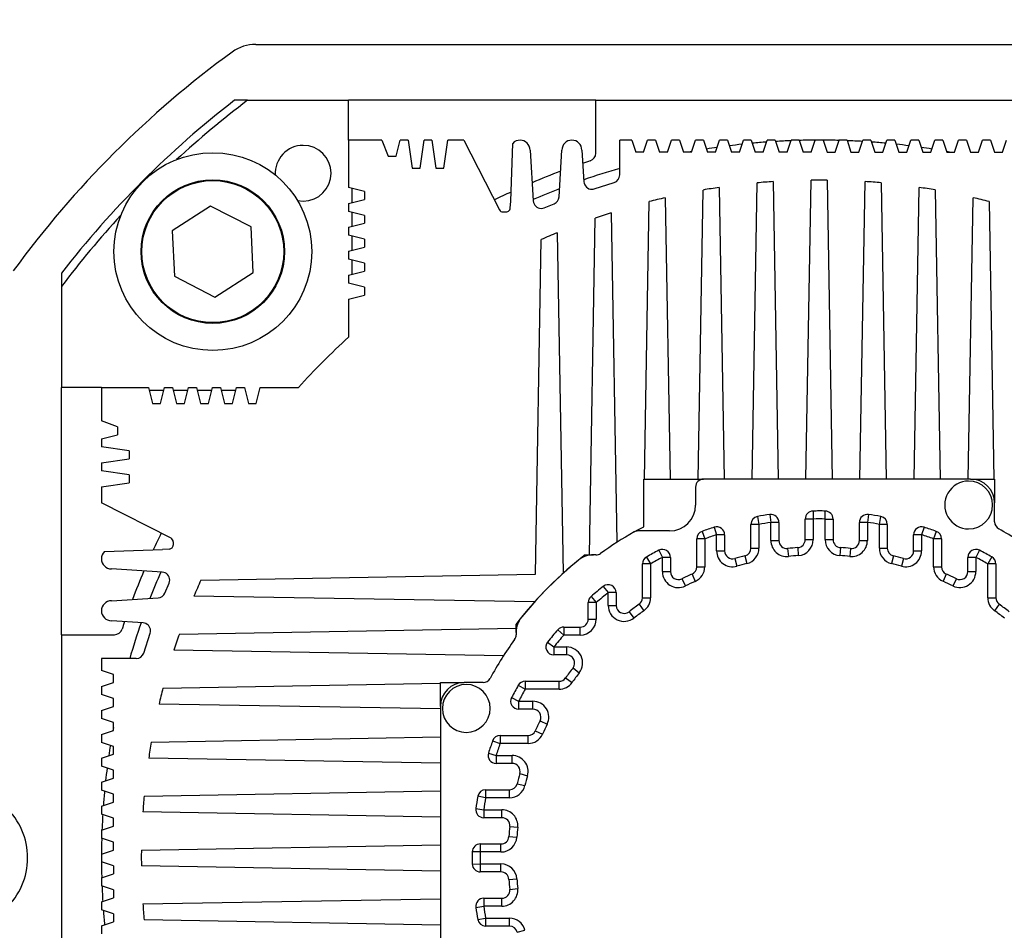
# Model space of a CAD drawing. Header units: millimetres. Extents: x -7 to 844, y 0 to 594.
# Tile 100 of 137: x 298 to 307, y 493 to 502. Entities that reach past the tile are written whole.
import ezdxf

# ---------------------------------------------------------------- set-up
doc = ezdxf.new("R2010")
doc.units = ezdxf.units.MM
doc.styles.add('SLDTEXTSTYLE2', font='HYSWLONGFANGSONG.TTF', dxfattribs={"bigfont": 'bigfont'})
doc.styles.add('SLDTEXTSTYLE3', font='HYSWLONGFANGSONG.TTF')
doc.dimstyles.new('SLDDIMSTYLE15', dxfattribs={"dimtxt": 9.875366, "dimasz": 4.884615, "dimexe": 0, "dimexo": 0.0625, "dimgap": 2.468842, "dimtad": 0, "dimtih": 1, "dimtoh": 1, "dimlfac": 5, "dimrnd": 1e-09, "dimzin": 12, "dimdsep": 46, "dimtxsty": 'SLDTEXTSTYLE3', "dimblk1": 'NONE', "dimblk2": 'NONE', "dimsah": 1, "dimcen": 0, "dimadec": 0, "dimazin": 3, "dimtfac": 1, "dimtdec": 3, "dimtmove": 0, "dimatfit": 3, "dimldrblk": 'NONE', "dimfxl": 1, "dimfrac": 2, "dimtolj": 1, "dimtzin": 12, "dimarcsym": 0})
doc.dimstyles.new('SLDDIMSTYLE3', dxfattribs={"dimtxt": 9.875366, "dimasz": 4.884615, "dimexe": 0, "dimexo": 0.0625, "dimgap": 2.468842, "dimtad": 0, "dimtih": 1, "dimtoh": 1, "dimlfac": 13, "dimrnd": 1e-09, "dimzin": 12, "dimdsep": 46, "dimtxsty": 'SLDTEXTSTYLE3', "dimsah": 1, "dimcen": 0, "dimadec": 0, "dimazin": 3, "dimtfac": 1, "dimtdec": 3, "dimtofl": 0, "dimtmove": 0, "dimatfit": 3, "dimfxl": 1, "dimfrac": 2, "dimtolj": 1, "dimtzin": 12, "dimarcsym": 0})

# ---------------------------------------------------------------- blocks, each defined once
blk = doc.blocks.new('_D_16')
at = {"color": 7, "linetype": 'Continuous', "lineweight": 18}
for p, q in [((91.4352, 515.6272), (68.24, 515.6272)), ((102.5155, 513.8976), (91.4352, 515.6272)), ((305.7468, 482.1743), (102.5155, 513.8976))]:
    blk.add_line(p, q, dxfattribs=at)
blk.add_solid([(102.5155, 513.8976), (97.8053, 515.3934), (97.5735, 513.9085)], dxfattribs=at)
at = {"color": 7, "linetype": 'Continuous', "lineweight": 18, "insert": (68.24, 527.5645), "char_height": 9.26042, "attachment_point": 1, "style": 'SLDTEXTSTYLE3'}
blk.add_mtext('R2674', dxfattribs=at)
blk = doc.blocks.new('_D_55')
at = {"color": 7, "linetype": 'Continuous', "lineweight": 18}
blk.add_line((512.9103, 531.6318), (472.0115, 531.6318), dxfattribs=at)
at = {"color": 7, "linetype": 'Continuous', "lineweight": 18, "attachment_point": 1}
for s, insert, char_height, style in [('通', (502.6797, 543.5691), 9.2604, 'SLDTEXTSTYLE2'), ('%%c', (482.4208, 543.5691), 9.26042, 'SLDTEXTSTYLE3'), ('22', (494.0367, 543.5691), 9.26042, 'SLDTEXTSTYLE3'), ('8-', (472.0115, 543.5691), 9.26042, 'SLDTEXTSTYLE3')]:
    blk.add_mtext(s, dxfattribs=dict(at, insert=insert, char_height=char_height, style=style))
blk = doc.blocks.new('_None')

msp = doc.modelspace()

# ---------------------------------------------------------------- linework, layer by layer
at = {"color": 7, "linetype": 'Continuous', "lineweight": 25}
for p, q in [((300.046824, 501.437132), (310.915594, 501.437132)), ((303.327209, 500.897829), (307.634901, 500.898282)), ((299.968296, 500.897475), (300.942594, 500.897578)), ((303.327209, 500.897829), (300.942594, 500.897578)), ((300.942634, 500.512962), (300.942594, 500.897578)), ((303.327263, 500.387282), (303.327209, 500.897829)), ((301.26452, 500.512996), (300.942634, 500.512962)), ((300.942634, 500.512962), (300.942682, 500.057193)), ((301.26452, 500.512996), (301.323917, 500.359156)), ((301.40084, 500.359165), (301.439286, 500.513015)), ((301.516209, 500.513023), (301.439286, 500.513015)), ((301.516209, 500.513023), (301.554699, 500.243796)), ((301.631622, 500.243804), (301.670055, 500.513039)), ((301.746978, 500.513047), (301.670055, 500.513039)), ((301.746978, 500.513047), (301.785468, 500.24382)), ((301.862391, 500.243829), (301.900824, 500.513063)), ((302.05467, 500.51308), (301.900824, 500.513063)), ((302.05467, 500.51308), (302.397818, 499.841767)), ((302.506331, 499.925435), (302.526053, 500.482436)), ((303.673404, 500.51325), (303.558019, 500.513238)), ((303.558054, 500.177863), (303.558019, 500.513238)), ((303.673404, 500.51325), (303.711877, 500.397869)), ((303.7888, 500.397877), (303.82725, 500.513266)), ((303.904173, 500.513274), (303.82725, 500.513266)), ((303.904173, 500.513274), (303.942646, 500.397894)), ((304.01957, 500.397902), (304.058019, 500.51329)), ((304.134942, 500.513298), (304.058019, 500.51329)), ((304.134942, 500.513298), (304.173416, 500.397918)), ((304.250339, 500.397926), (304.288788, 500.513315)), ((304.365711, 500.513323), (304.288788, 500.513315)), ((304.365711, 500.513323), (304.404185, 500.397942)), ((304.481108, 500.39795), (304.519557, 500.513339)), ((304.59648, 500.513347), (304.519557, 500.513339)), ((304.59648, 500.513347), (304.634954, 500.397966)), ((304.711877, 500.397975), (304.750327, 500.513363)), ((304.82725, 500.513371), (304.750327, 500.513363)), ((304.82725, 500.513371), (304.865723, 500.397991)), ((304.942646, 500.397999), (304.981096, 500.513388)), ((305.058019, 500.513396), (304.981096, 500.513388)), ((305.058019, 500.513396), (305.096493, 500.398015)), ((305.173416, 500.398023), (305.211833, 500.513315)), ((305.28914, 500.512978), (305.211827, 500.513317)), ((305.288956, 500.512917), (305.327262, 500.398039)), ((305.404185, 500.398047), (305.442627, 500.513414)), ((305.519572, 500.513424), (305.44262, 500.513416)), ((305.519565, 500.513422), (305.558031, 500.398064)), ((305.634954, 500.398072), (305.673238, 500.512965)), ((305.750364, 500.513373), (305.673067, 500.513022)), ((305.750359, 500.513372), (305.7888, 500.398088)), ((305.865723, 500.398096), (305.904173, 500.513485)), ((305.981096, 500.513493), (305.904173, 500.513485)), ((305.981096, 500.513493), (306.01957, 500.398112)), ((306.096493, 500.39812), (306.134942, 500.513509)), ((306.211865, 500.513517), (306.134942, 500.513509)), ((306.211865, 500.513517), (306.250339, 500.398136)), ((306.327262, 500.398145), (306.365711, 500.513533)), ((306.442634, 500.513541), (306.365711, 500.513533)), ((306.442634, 500.513541), (306.481108, 500.398161)), ((306.558031, 500.398169), (306.59648, 500.513558)), ((306.673404, 500.513566), (306.59648, 500.513558)), ((306.673404, 500.513566), (306.711877, 500.398185)), ((306.7888, 500.398193), (306.82725, 500.513582)), ((306.904173, 500.51359), (306.82725, 500.513582)), ((306.904173, 500.51359), (306.942646, 500.398209)), ((307.01957, 500.398217), (307.058019, 500.513606)), ((307.134942, 500.513614), (307.058019, 500.513606)), ((307.134942, 500.513614), (307.173416, 500.398234)), ((307.250339, 500.398242), (307.288788, 500.51363)), ((301.323917, 500.359156), (301.40084, 500.359165)), ((302.692644, 500.416993), (302.723764, 499.926516)), ((302.972692, 499.966253), (303.000337, 500.417025)), ((303.192644, 500.417045), (303.212844, 500.11154)), ((303.7888, 500.397877), (303.711877, 500.397869)), ((304.01957, 500.397902), (303.942646, 500.397894)), ((304.250339, 500.397926), (304.173416, 500.397918)), ((304.481108, 500.39795), (304.404185, 500.397942)), ((304.711877, 500.397975), (304.634954, 500.397966)), ((304.942646, 500.397999), (304.865723, 500.397991)), ((305.173416, 500.398023), (305.096493, 500.398015)), ((305.404185, 500.398047), (305.327262, 500.398039)), ((305.558031, 500.398064), (305.634954, 500.398072)), ((305.7888, 500.398088), (305.865723, 500.398096)), ((306.01957, 500.398112), (306.096493, 500.39812)), ((306.250339, 500.398136), (306.327262, 500.398145)), ((306.481108, 500.398161), (306.558031, 500.398169)), ((306.711877, 500.398185), (306.7888, 500.398193)), ((306.942646, 500.398209), (307.01957, 500.398217)), ((307.173416, 500.398234), (307.250339, 500.398242)), ((301.554699, 500.243796), (301.631622, 500.243804)), ((301.785468, 500.24382), (301.862391, 500.243829)), ((301.096532, 500.018748), (300.942682, 500.057193)), ((300.973452, 500.049504), (300.973467, 499.911043)), ((303.31266, 500.043229), (303.504558, 500.104585)), ((304.516798, 500.057217), (304.566197, 497.244113)), ((304.834009, 497.244141), (304.883582, 500.101399)), ((305.037426, 500.113705), (305.087816, 497.244168)), ((305.354174, 497.244196), (305.404214, 500.128392)), ((305.558059, 500.128408), (305.608706, 497.244223)), ((305.875063, 497.244251), (305.924849, 500.113799)), ((306.078697, 500.101525), (306.128871, 497.244278)), ((306.396683, 497.244306), (306.44549, 500.05742)), ((301.096532, 500.018748), (301.096541, 499.941825)), ((303.996174, 499.957806), (304.043828, 497.244058)), ((304.314578, 497.244087), (304.362954, 500.032382)), ((306.599339, 500.032618), (306.648302, 497.244332)), ((306.919052, 497.244361), (306.966135, 499.958118)), ((299.612094, 499.877338), (299.242124, 499.639884)), ((300.002719, 499.675661), (299.612094, 499.877338)), ((300.449838, 499.930335), (300.50461, 499.92471)), ((300.942698, 499.903347), (301.096541, 499.941825)), ((300.942698, 499.903347), (300.942707, 499.826424)), ((302.501189, 499.856419), (302.506331, 499.925435)), ((302.830012, 499.860337), (302.925393, 499.899912)), ((303.796283, 497.244032), (303.842327, 499.919939)), ((307.119989, 499.920284), (307.166587, 497.244387)), ((301.096557, 499.787979), (300.942707, 499.826424)), ((300.973477, 499.818735), (300.973491, 499.680273)), ((301.096557, 499.787979), (301.096565, 499.711056)), ((302.432061, 499.820812), (302.46329, 499.820815)), ((303.265353, 496.513207), (303.321714, 499.7617)), ((303.475554, 499.813414), (303.531376, 496.634576)), ((300.023375, 499.236531), (300.002719, 499.675661)), ((300.942723, 499.672578), (301.096565, 499.711056)), ((300.942723, 499.672578), (300.942731, 499.595655)), ((299.242124, 499.639884), (299.262779, 499.200755)), ((301.096581, 499.557209), (300.942731, 499.595655)), ((300.973501, 499.587966), (300.973515, 499.449504)), ((302.95494, 499.620814), (303.01263, 496.33558)), ((300.942747, 499.441809), (301.096589, 499.480286)), ((301.096581, 499.557209), (301.096589, 499.480286)), ((302.745104, 496.326508), (302.801101, 499.55402)), ((300.942747, 499.441809), (300.942755, 499.364886)), ((301.096605, 499.32644), (300.942755, 499.364886)), ((300.973525, 499.357197), (300.97354, 499.218735)), ((301.096605, 499.32644), (301.096613, 499.249517)), ((299.262779, 499.200755), (299.653405, 498.999078)), ((299.653405, 498.999078), (300.023375, 499.236531)), ((300.942771, 499.211039), (301.096613, 499.249517)), ((300.942771, 499.211039), (300.942779, 499.134116)), ((298.173552, 499.102355), (298.173655, 498.128056)), ((301.09663, 499.095671), (300.942779, 499.134116)), ((301.09663, 499.095671), (301.096638, 499.018748)), ((300.942796, 498.98027), (301.096638, 499.018748)), ((300.942796, 498.98027), (300.942834, 498.61232)), ((298.55827, 498.128096), (298.173655, 498.128056)), ((298.173905, 495.74344), (298.173655, 498.128056)), ((298.55827, 498.128096), (299.014039, 498.128144)), ((298.55827, 498.128096), (298.558304, 497.806211)), ((299.014039, 498.128144), (299.052517, 497.974302)), ((299.160196, 498.09739), (299.021735, 498.097376)), ((299.12944, 497.97431), (299.167885, 498.12816)), ((299.167885, 498.12816), (299.244808, 498.128168)), ((299.244808, 498.128168), (299.283286, 497.974326)), ((299.390965, 498.097415), (299.252504, 498.0974)), ((299.360209, 497.974334), (299.398655, 498.128185)), ((299.398655, 498.128185), (299.475578, 498.128193)), ((299.475578, 498.128193), (299.514055, 497.974351)), ((299.621735, 498.097439), (299.483273, 498.097424)), ((299.590978, 497.974359), (299.629424, 498.128209)), ((299.629424, 498.128209), (299.706347, 498.128217)), ((299.706347, 498.128217), (299.744825, 497.974375)), ((299.852504, 498.097463), (299.714042, 498.097449)), ((299.821748, 497.974383), (299.860193, 498.128233)), ((299.860193, 498.128233), (299.937116, 498.128241)), ((299.937116, 498.128241), (299.975594, 497.974399)), ((300.052517, 497.974407), (300.090962, 498.128257)), ((300.090962, 498.128257), (300.458912, 498.128296)), ((299.052517, 497.974302), (299.12944, 497.97431)), ((299.283286, 497.974326), (299.360209, 497.974334)), ((299.514055, 497.974351), (299.590978, 497.974359)), ((299.744825, 497.974375), (299.821748, 497.974383)), ((299.975594, 497.974399), (300.052517, 497.974407)), ((298.712156, 497.746846), (298.558304, 497.806211)), ((298.558322, 497.631445), (298.712164, 497.669922)), ((298.712156, 497.746846), (298.712164, 497.669922)), ((298.558322, 497.631445), (298.55833, 497.554522)), ((298.827565, 497.516088), (298.55833, 497.554522)), ((298.827565, 497.516088), (298.827573, 497.439165)), ((298.558346, 497.400675), (298.827573, 497.439165)), ((298.558346, 497.400675), (298.558355, 497.323752)), ((298.827589, 497.285319), (298.558355, 497.323752)), ((298.558371, 497.169906), (298.827597, 497.208396)), ((298.827589, 497.285319), (298.827597, 497.208396)), ((303.789132, 497.244031), (304.366055, 497.244092)), ((303.789181, 496.78504), (303.789132, 497.244031)), ((306.942978, 497.244363), (304.366055, 497.244092)), ((306.942978, 497.244363), (307.173748, 497.244387)), ((307.173748, 497.244387), (307.173772, 497.013618)), ((298.558371, 497.169906), (298.558387, 497.01606)), ((304.28914, 497.167161), (304.289159, 496.994084)), ((299.229771, 496.673054), (298.558387, 497.01606)), ((307.173791, 496.831443), (307.173772, 497.013618)), ((305.422423, 496.93599), (305.423788, 496.859079)), ((305.539173, 496.859091), (305.540522, 496.936002)), ((304.887043, 496.883231), (304.900717, 496.807533)), ((305.005141, 496.90239), (305.016099, 496.826251)), ((305.093022, 496.826259), (305.016099, 496.826251)), ((305.016118, 496.651425), (305.016099, 496.826251)), ((305.093022, 496.826259), (305.093041, 496.651433)), ((305.346886, 496.659992), (305.346865, 496.859084)), ((305.423788, 496.859079), (305.346865, 496.859071)), ((305.423788, 496.859079), (305.423809, 496.66)), ((305.539173, 496.859091), (305.616096, 496.859099)), ((305.539194, 496.660012), (305.539173, 496.859091)), ((305.616096, 496.859118), (305.616117, 496.66002)), ((305.946868, 496.826349), (305.869945, 496.826341)), ((305.869964, 496.651515), (305.869945, 496.826341)), ((305.957811, 496.90249), (305.946868, 496.826349)), ((305.946868, 496.826349), (305.946887, 496.651523)), ((306.062255, 496.807656), (306.075912, 496.883357)), ((304.039185, 496.744058), (303.734003, 496.744025)), ((304.351674, 496.739888), (304.377654, 496.667485)), ((304.469769, 496.779797), (304.493035, 496.706477)), ((304.900717, 496.807533), (304.823794, 496.807525)), ((304.823818, 496.578236), (304.823794, 496.807483)), ((304.900717, 496.807533), (304.900741, 496.578244)), ((306.139178, 496.807664), (306.062255, 496.807656)), ((306.062279, 496.578366), (306.062255, 496.807656)), ((306.139178, 496.807604), (306.139202, 496.578374)), ((306.493208, 496.78001), (306.469958, 496.706685)), ((306.611312, 496.740126), (306.585347, 496.667717)), ((299.250734, 496.638813), (299.250736, 496.607585)), ((304.377654, 496.667485), (304.300731, 496.667477)), ((304.30076, 496.398382), (304.300731, 496.667477)), ((304.377654, 496.667485), (304.377683, 496.39839)), ((304.569958, 496.706485), (304.493035, 496.706477)), ((304.493051, 496.551825), (304.493035, 496.706477)), ((304.569958, 496.706485), (304.569974, 496.551833)), ((305.016118, 496.651425), (305.093041, 496.651433)), ((305.346886, 496.659992), (305.423809, 496.66)), ((305.539194, 496.660012), (305.616117, 496.66002)), ((305.869964, 496.651515), (305.946887, 496.651523)), ((306.469958, 496.706685), (306.393035, 496.706677)), ((306.393051, 496.552025), (306.393035, 496.706677)), ((306.469958, 496.706685), (306.469974, 496.552033)), ((306.66227, 496.667725), (306.585347, 496.667717)), ((306.585375, 496.398622), (306.585347, 496.667717)), ((306.66227, 496.667725), (306.662298, 496.39863)), ((298.589129, 496.544683), (299.146127, 496.564523)), ((299.215142, 496.569679), (299.146127, 496.564523)), ((303.934408, 496.557222), (303.969981, 496.489018)), ((304.493051, 496.551825), (304.569974, 496.551833)), ((304.823818, 496.578236), (304.900741, 496.578244)), ((305.17776, 496.574914), (305.185557, 496.498387)), ((305.275259, 496.583243), (305.280556, 496.506503)), ((305.687759, 496.583287), (305.682479, 496.506545)), ((305.78526, 496.574978), (305.77748, 496.49845)), ((306.062279, 496.578366), (306.139202, 496.578374)), ((306.393051, 496.552025), (306.469974, 496.552033)), ((307.028616, 496.557547), (306.993058, 496.489336)), ((303.225689, 496.513203), (303.305806, 496.513211)), ((303.328932, 496.513214), (303.305806, 496.513211)), ((303.816315, 496.492574), (303.854603, 496.425856)), ((304.046904, 496.489026), (303.969981, 496.489018)), ((303.969995, 496.351386), (303.969981, 496.489018)), ((304.046904, 496.489026), (304.046918, 496.351394)), ((304.667771, 496.477804), (304.688644, 496.403767)), ((304.765268, 496.503531), (304.783641, 496.428834)), ((306.197768, 496.503682), (306.17941, 496.428981)), ((306.295271, 496.477976), (306.274413, 496.403934)), ((306.993058, 496.489336), (306.916135, 496.489328)), ((306.916149, 496.351696), (306.916135, 496.489328)), ((306.993058, 496.489336), (306.993072, 496.351705)), ((307.146722, 496.492925), (307.108448, 496.426199)), ((299.145091, 496.34709), (298.654608, 496.378106)), ((303.854603, 496.425856), (303.77768, 496.425848)), ((303.777714, 496.09943), (303.77768, 496.425852)), ((303.854603, 496.425856), (303.854637, 496.099438)), ((303.969995, 496.351386), (304.046918, 496.351394)), ((304.30076, 496.398382), (304.377683, 496.39839)), ((306.585375, 496.398622), (306.662298, 496.39863)), ((306.916149, 496.351696), (306.993072, 496.351705)), ((307.108483, 496.099781), (307.108447, 496.426199)), ((307.185372, 496.426207), (307.108448, 496.426199)), ((307.185372, 496.426285), (307.185407, 496.099789)), ((299.517604, 496.269832), (302.745104, 496.326508)), ((304.157791, 496.282377), (304.191741, 496.213351)), ((304.255286, 496.328173), (304.286736, 496.257973)), ((306.707786, 496.328431), (306.676351, 496.258225)), ((306.805291, 496.282655), (306.771356, 496.213622)), ((299.171738, 496.145467), (299.211293, 496.240855)), ((303.39906, 496.209302), (303.44694, 496.149096)), ((298.65464, 496.070414), (299.105407, 496.098154)), ((302.736088, 496.05898), (299.450842, 496.115978)), ((303.280971, 496.110877), (303.331565, 496.052934)), ((303.523863, 496.149104), (303.44694, 496.149096)), ((303.446953, 496.025342), (303.44694, 496.149096)), ((303.523863, 496.149104), (303.523876, 496.02535)), ((303.777714, 496.09943), (303.854637, 496.099438)), ((307.108483, 496.099781), (307.185407, 496.099789)), ((303.331565, 496.052934), (303.254642, 496.052926)), ((303.254659, 495.893975), (303.254642, 496.052926)), ((303.331565, 496.052934), (303.331582, 495.893983)), ((303.446953, 496.025342), (303.523876, 496.02535)), ((303.647825, 495.964483), (303.69485, 495.903608)), ((303.745317, 496.036696), (303.789843, 495.973969)), ((307.217817, 496.037061), (307.173304, 495.974325)), ((298.96017, 495.857971), (298.654661, 495.878106)), ((303.254659, 495.893975), (303.331582, 495.893983)), ((299.310033, 495.749175), (302.558514, 495.80622)), ((302.558519, 495.765766), (302.55851, 495.845883)), ((303.018801, 495.740104), (302.960848, 495.790686)), ((303.018793, 495.817027), (303.177744, 495.817044)), ((303.018793, 495.817027), (303.018801, 495.740104)), ((303.177752, 495.740121), (303.177744, 495.817044)), ((298.173905, 495.74344), (298.684453, 495.743494)), ((298.173905, 495.74344), (298.174359, 491.435748)), ((298.967186, 495.566259), (299.028471, 495.758072)), ((302.558519, 495.765766), (302.558521, 495.742641)), ((303.177752, 495.740121), (303.018801, 495.740104)), ((302.437201, 495.540171), (299.258352, 495.595324)), ((302.862448, 495.672576), (302.922663, 495.624709)), ((302.922663, 495.624709), (303.046418, 495.624722)), ((302.922663, 495.624709), (302.922671, 495.547786)), ((303.046426, 495.547799), (303.046418, 495.624722)), ((298.89392, 495.512747), (298.558545, 495.512712)), ((298.558545, 495.512712), (298.558557, 495.397327)), ((303.046426, 495.547799), (302.922671, 495.547786)), ((298.673946, 495.358878), (298.558557, 495.397327)), ((303.107319, 495.423863), (303.168203, 495.376851)), ((298.673954, 495.281954), (298.673946, 495.358878)), ((303.035127, 495.326356), (303.097863, 495.281843)), ((298.558573, 495.243481), (298.673954, 495.281954)), ((298.558573, 495.243481), (298.558582, 495.166558)), ((299.151904, 495.228528), (301.827801, 495.275126)), ((301.8278, 495.282286), (302.058569, 495.282311)), ((301.827824, 495.051517), (301.8278, 495.282286)), ((302.240745, 495.28233), (302.058569, 495.282311)), ((302.579263, 495.25526), (302.645989, 495.216987)), ((302.645903, 495.293911), (302.972399, 495.293945)), ((302.645981, 495.293911), (302.645989, 495.216987)), ((302.972407, 495.217022), (302.645989, 495.216986)), ((302.972407, 495.217022), (302.972399, 495.293945)), ((298.67397, 495.128108), (298.558582, 495.166558)), ((298.673978, 495.051185), (298.67397, 495.128108)), ((302.51464, 495.137155), (302.582852, 495.101597)), ((298.558598, 495.012712), (298.673978, 495.051185)), ((298.558598, 495.012712), (298.558606, 494.935788)), ((301.827827, 495.027591), (299.11407, 495.074674)), ((301.827824, 495.051517), (301.828096, 492.474594)), ((302.582852, 495.101597), (302.720483, 495.101611)), ((302.582852, 495.101597), (302.58286, 495.024674)), ((302.720491, 495.024688), (302.58286, 495.024674)), ((302.720491, 495.024688), (302.720483, 495.101611)), ((298.673995, 494.897339), (298.558606, 494.935788)), ((298.558622, 494.781942), (298.674003, 494.820416)), ((298.674003, 494.820416), (298.673995, 494.897339)), ((302.789532, 494.91383), (302.858566, 494.879895)), ((298.558622, 494.781942), (298.55863, 494.705019)), ((299.03957, 494.707877), (301.827856, 494.756841)), ((302.404462, 494.770809), (302.673557, 494.770837)), ((302.404462, 494.770809), (302.40447, 494.693886)), ((302.673566, 494.693914), (302.673557, 494.770837)), ((302.743756, 494.816325), (302.813963, 494.78489)), ((298.674019, 494.66657), (298.55863, 494.705019)), ((298.674027, 494.589647), (298.674019, 494.66657)), ((302.332062, 494.719851), (302.40447, 494.693886)), ((302.673566, 494.693914), (302.40447, 494.693886)), ((298.558646, 494.551173), (298.674027, 494.589647)), ((298.558646, 494.551173), (298.558654, 494.47425)), ((301.827882, 494.505222), (299.014767, 494.554029)), ((302.292177, 494.601747), (302.365503, 494.578497)), ((302.365503, 494.578497), (302.520154, 494.578513)), ((302.365503, 494.578497), (302.365511, 494.501574)), ((302.520163, 494.50159), (302.520154, 494.578513)), ((298.674043, 494.435801), (298.558654, 494.47425)), ((302.520163, 494.50159), (302.365511, 494.501574)), ((298.558671, 494.320404), (298.674051, 494.358878)), ((298.674051, 494.358878), (298.674043, 494.435801)), ((302.594212, 494.403809), (302.668253, 494.382952)), ((298.558671, 494.320404), (298.558679, 494.243481)), ((302.568506, 494.306307), (302.643206, 494.287949)), ((298.674067, 494.205031), (298.558679, 494.243481)), ((298.674076, 494.128108), (298.674067, 494.205031)), ((298.970663, 494.187236), (301.82791, 494.23741)), ((302.264532, 494.170794), (302.188831, 494.184451)), ((302.264524, 494.247717), (302.264532, 494.170794)), ((302.493822, 494.170818), (302.264532, 494.170794)), ((302.264584, 494.247717), (302.493813, 494.247741)), ((302.493822, 494.170818), (302.493813, 494.247741)), ((298.558695, 494.089635), (298.674076, 494.128108)), ((298.558695, 494.089635), (298.558703, 494.012712)), ((302.169698, 494.06635), (302.245839, 494.055407)), ((298.674092, 493.974262), (298.558703, 494.012712)), ((298.6741, 493.897339), (298.674092, 493.974262)), ((301.827937, 493.983602), (298.958389, 494.033388)), ((302.245839, 494.055407), (302.420665, 494.055426)), ((302.245839, 494.055407), (302.245847, 493.978484)), ((302.420673, 493.978503), (302.245847, 493.978484)), ((302.420673, 493.978503), (302.420665, 494.055426)), ((298.558818, 493.858898), (298.6741, 493.897339)), ((302.497209, 493.893799), (302.573738, 493.886019)), ((298.558816, 493.858904), (298.559173, 493.78158)), ((298.674116, 493.743493), (298.559237, 493.781772)), ((302.488901, 493.796298), (302.565643, 493.791018)), ((298.674124, 493.66657), (298.674116, 493.743493)), ((298.943807, 493.666598), (301.827965, 493.717245)), ((302.213089, 493.724635), (302.412167, 493.724656)), ((302.213089, 493.724635), (302.213097, 493.647712)), ((302.412176, 493.647732), (302.412167, 493.724656)), ((298.558764, 493.628111), (298.558771, 493.551159)), ((298.558766, 493.628104), (298.674124, 493.66657)), ((302.213097, 493.647712), (302.136185, 493.649061)), ((302.412176, 493.647732), (302.213097, 493.647712)), ((298.67414, 493.512724), (298.558774, 493.551166)), ((298.67414, 493.512724), (298.674148, 493.435801)), ((301.827992, 493.462712), (298.943798, 493.512753)), ((302.136198, 493.530961), (302.213109, 493.532327)), ((302.213109, 493.532327), (302.412188, 493.532348)), ((302.213109, 493.532327), (302.213117, 493.455404)), ((302.412196, 493.455425), (302.412188, 493.532348)), ((298.559212, 493.397686), (298.558872, 493.320366)), ((298.559275, 493.397496), (298.674148, 493.435801)), ((302.412196, 493.455425), (302.213103, 493.455404)), ((298.674165, 493.281954), (298.558874, 493.320371)), ((302.488944, 493.383798), (302.565685, 493.389095)), ((298.558792, 493.166558), (298.674173, 493.205031)), ((298.674165, 493.281954), (298.674173, 493.205031)), ((302.497273, 493.286299), (302.5738, 493.294096)), ((298.558792, 493.166558), (298.5588, 493.089635)), ((298.958483, 493.145965), (301.82802, 493.196355)), ((302.169798, 493.11368), (302.245937, 493.124638)), ((302.245929, 493.201561), (302.420755, 493.20158)), ((302.245929, 493.201561), (302.245937, 493.124638)), ((302.420763, 493.124656), (302.245937, 493.124638)), ((302.420763, 493.124656), (302.420755, 493.20158)), ((298.674189, 493.051185), (298.5588, 493.089635)), ((298.674189, 493.051185), (298.674197, 492.974262)), ((298.558816, 492.935788), (298.674197, 492.974262)), ((298.558816, 492.935788), (298.558824, 492.858865)), ((301.828046, 492.942548), (298.970789, 492.99212)), ((302.188956, 492.995582), (302.264654, 493.009255)), ((302.264654, 493.009255), (302.493944, 493.00928)), ((302.264654, 493.009255), (302.264662, 492.932332)), ((302.493952, 492.932356), (302.264705, 492.932332)), ((302.493952, 492.932356), (302.493944, 493.00928)), ((302.568657, 492.873807), (302.643353, 492.89218))]:
    msp.add_line(p, q, dxfattribs=at)
at = {"color": 7, "linetype": 'Continuous', "lineweight": 25, "flags": 128}
msp.add_lwpolyline([(303.698845, 496.735516), (303.732722, 496.754482), (303.789181, 496.78504)], dxfattribs=at)
at = {"color": 7, "linetype": 'Continuous', "lineweight": 25}
for radius in [0.953846, 0.692308, 0.684615]:
    msp.add_circle((299.632749, 499.438208), radius, dxfattribs=at)
for centre, radius, start, end in [((300.046824, 501.052517), 0.384615, 90, 126.0665883), ((305.481209, 493.590979), 9.615385, 126.0665883, 143.9334117), ((305.481813, 493.590371), 9.230756, 127.6644632, 142.3475614), ((305.481813, 493.590371), 9.153833, 127.0360885, 132.6284162), ((300.504582, 500.193941), 0.269231, 90.00603, 183.5717632), ((300.504582, 500.193941), 0.269231, 270.00603, 90.00603), ((302.596491, 500.416983), 0.096154, 90.00603, 137.1002355), ((302.596491, 500.416983), 0.096154, 0.00603, 90.00603), ((303.096491, 500.417035), 0.096154, 90.00603, 180.00603), ((303.096491, 500.417035), 0.096154, 0.00603, 90.00603), ((305.481824, 493.590363), 6.923077, 98.185836, 99.0375882), ((305.481824, 493.590363), 6.923077, 96.1764859, 97.1958392), ((305.481824, 493.590363), 6.923077, 94.198916, 95.3422382), ((305.481824, 493.590363), 6.923077, 92.2494102, 93.4745715), ((305.481824, 493.590363), 6.923077, 90.3245123, 91.5926479), ((305.481824, 493.590363), 6.923077, 88.4185604, 89.6875198), ((305.481824, 493.590363), 6.923077, 86.5374885, 87.7626498), ((305.481824, 493.590363), 6.923077, 84.6698218, 85.813144), ((305.481824, 493.590363), 6.923077, 82.8162208, 83.8355741), ((305.481824, 493.590363), 6.923077, 80.9744719, 81.826224), ((303.25034, 500.387274), 0.076923, 288.1754563, 0.00603), ((305.481824, 493.590363), 6.923077, 100.2311527, 100.4813438), ((305.481824, 493.590363), 6.923077, 79.5307162, 79.7809073), ((305.481824, 493.590363), 7.076923, 108.1754563, 108.8009413), ((305.481824, 493.590363), 6.923077, 106.1336502, 109.142814), ((305.481824, 493.590363), 7.076923, 110.634837, 113.0359076), ((303.481131, 500.177855), 0.076923, 287.7308816, 0.00603), ((305.481824, 493.590363), 6.923077, 111.2068549, 113.4850483), ((303.289599, 500.116615), 0.076923, 183.7827409, 270.00603), ((303.289599, 500.116615), 0.076923, 270.00603, 287.4446159), ((305.481824, 493.590363), 6.538462, 98.4874235, 99.8530217), ((305.481824, 493.590363), 6.538462, 93.8972129, 95.2496752), ((305.481824, 493.590363), 6.538462, 89.3319671, 90.6800929), ((305.481824, 493.590363), 6.538462, 84.7623848, 86.114847), ((305.481824, 493.590363), 6.538462, 80.1590383, 81.5246365), ((305.481824, 493.590363), 7.076923, 114.8354083, 116.2707561), ((302.895913, 499.970962), 0.076923, 292.5344185, 356.4905708), ((305.481824, 493.590363), 6.538462, 103.1332911, 104.5216982), ((305.481824, 493.590363), 6.538462, 75.4903603, 76.8787689), ((302.800533, 499.931387), 0.076923, 183.630398, 270.00603), ((302.800533, 499.931387), 0.076923, 270.00603, 292.5344185), ((305.481813, 493.590371), 9.153833, 137.3836059, 142.9759323), ((302.432065, 499.859273), 0.038462, 207.0742822, 269.9950485), ((305.481824, 493.590363), 6.538462, 107.8689768, 109.2912283), ((305.481824, 493.590363), 6.538462, 112.7347002, 114.2043968), ((305.481824, 493.590363), 6.769231, 132.1081865, 137.9038735), ((304.366063, 497.167169), 0.076923, 90.00603, 180.00603), ((306.923774, 496.994361), 0.230769, 90.00603, 270.00603), ((306.923774, 496.994361), 0.230769, 270.00603, 90.00603), ((306.943003, 497.013594), 0.230769, 0.00603, 90.00603), ((304.039159, 496.994058), 0.25, 270.00603, 0.00603), ((305.423788, 496.859079), 0.076923, 90.9995057, 179.9962313), ((305.481824, 493.590363), 3.346154, 90.00603, 91.0167781), ((305.481824, 493.590363), 3.346154, 88.9948875, 90.00603), ((305.539173, 496.859091), 0.076923, 0.0201415, 88.9953956), ((304.900717, 496.807533), 0.076923, 100.2387675, 180.0374531), ((305.481824, 493.590363), 3.346154, 98.1900538, 100.2387675), ((305.481824, 493.590363), 3.269231, 98.1900537, 100.2387675), ((305.016099, 496.826251), 0.076923, 0.00603, 98.1900537), ((305.481824, 493.590363), 3.269231, 88.9948755, 91.0171845), ((305.946868, 496.826349), 0.076923, 81.8220062, 180.00603), ((305.481824, 493.590363), 3.269231, 79.7732925, 81.8220062), ((305.481824, 493.590363), 3.346154, 79.7732925, 81.8220062), ((306.062255, 496.807656), 0.076923, 359.9614918, 79.7732925), ((307.250714, 496.831451), 0.076923, 180.00603, 241.3755975), ((305.481824, 493.590363), 7.076923, 153.7413039, 155.1766517), ((305.481824, 493.590363), 3.61545, 119.5997517, 125.6665406), ((303.734011, 496.667102), 0.076923, 90.00603, 119.5997517), ((304.377654, 496.667485), 0.076923, 109.7396149, 180.00603), ((305.481824, 493.590363), 3.346154, 107.6050112, 109.7396149), ((304.493035, 496.706477), 0.076923, 0.00603, 107.6050112), ((306.469958, 496.706685), 0.076923, 72.4070488, 180.00603), ((305.481824, 493.590363), 3.346154, 70.2724451, 72.4070488), ((306.585347, 496.667717), 0.076923, 0.00603, 70.2724451), ((305.481824, 493.590363), 3.61545, 54.3455194, 61.3755975), ((299.212273, 496.638803), 0.038462, 0.0146227, 62.9377778), ((305.481824, 493.590363), 3.269231, 107.6050112, 109.7396149), ((305.169964, 496.651441), 0.153846, 180.00603, 275.8171856), ((305.169964, 496.651441), 0.076923, 180.00603, 275.8171856), ((305.269963, 496.659984), 0.076923, 273.9482245, 0.0060314), ((305.269963, 496.659984), 0.153846, 273.9482245, 0.00603), ((305.69304, 496.660028), 0.153846, 180.00603, 266.0638355), ((305.69304, 496.660028), 0.076923, 180.00603, 266.0638355), ((305.793041, 496.651507), 0.153846, 264.1948744, 0.00603), ((305.793041, 496.651507), 0.076923, 264.1948744, 0.00603), ((305.481824, 493.590363), 3.269231, 70.2724451, 72.4070488), ((298.654598, 496.47426), 0.096154, 132.9118245, 180.00603), ((305.481824, 493.590363), 3.346154, 117.545073, 119.8521871), ((303.969981, 496.489018), 0.076923, 0.00603, 117.545073), ((304.646897, 496.551841), 0.153846, 180.00603, 285.7446927), ((304.646897, 496.551841), 0.076923, 180.00603, 285.7446927), ((304.746895, 496.578228), 0.076923, 283.8188061, 0.0060875), ((304.746895, 496.578228), 0.153846, 283.8188061, 0.00603), ((305.481824, 493.590363), 3, 93.9482245, 95.8171856), ((305.481824, 493.590363), 3, 84.1948744, 86.0638355), ((306.216125, 496.578382), 0.153846, 180.00603, 256.1932539), ((306.216125, 496.578382), 0.076923, 180.0060286, 256.1932539), ((306.316128, 496.552017), 0.153846, 254.2673673, 0.00603), ((306.316128, 496.552017), 0.076923, 254.2673673, 0.00603), ((306.993058, 496.489336), 0.076923, 62.466987, 180.00603), ((305.481824, 493.590363), 3.346154, 60.1615265, 62.466987), ((298.654598, 496.47426), 0.096154, 180.00603, 270.00603), ((305.481824, 493.590363), 3.692308, 127.664492, 142.347568), ((305.481824, 493.590363), 3.692306, 128.9484351, 141.0636249), ((303.305831, 496.282442), 0.230769, 90.00603, 128.9484351), ((303.328924, 496.590137), 0.076923, 270.00603, 305.6665406), ((303.854603, 496.425856), 0.076923, 119.9246358, 180.0029331), ((305.481824, 493.590363), 3.269231, 117.545073, 119.8504824), ((305.481824, 493.590363), 3, 103.8188061, 105.7446927), ((305.481824, 493.590363), 2.923077, 93.9482245, 95.8171856), ((305.481824, 493.590363), 2.923077, 84.1948744, 86.0638355), ((305.481824, 493.590363), 3, 74.2673673, 76.1932539), ((305.481824, 493.590363), 3.269231, 60.161597, 62.466987), ((307.108449, 496.426199), 0.076923, 0.0644086, 60.1593553), ((305.481824, 493.590363), 7.076923, 156.9761524, 159.377223), ((305.481824, 493.590363), 6.923077, 156.5270117, 158.8052051), ((299.140237, 496.27032), 0.076923, 0.00603, 86.381662), ((304.123842, 496.351403), 0.153846, 180.00603, 296.1896933), ((304.123842, 496.351403), 0.076923, 180.00603, 296.1896933), ((304.223837, 496.398374), 0.076923, 294.1323659, 0.00603), ((304.223837, 496.398374), 0.153846, 294.1323659, 0.00603), ((305.481824, 493.590363), 2.923077, 103.8188061, 105.7446927), ((305.481824, 493.590363), 2.923077, 74.2673673, 76.1932539), ((306.739221, 496.398638), 0.153846, 180.00603, 245.8796941), ((306.739221, 496.398638), 0.076923, 180.00603, 245.8796941), ((306.839226, 496.351688), 0.153846, 243.8223667, 0.00603), ((306.839226, 496.351688), 0.076923, 243.8223667, 0.00603), ((299.140237, 496.27032), 0.076923, 337.4776415, 0.00603), ((305.481824, 493.590363), 6.538462, 155.8076631, 157.2773597), ((305.481824, 493.590363), 3, 114.1323659, 116.1896933), ((305.481824, 493.590363), 2.923077, 114.1323659, 116.1896933), ((305.481824, 493.590363), 2.923077, 63.8223667, 65.8796941), ((305.481824, 493.590363), 3, 63.8223667, 65.8796941), ((305.481824, 493.590363), 3.346154, 128.494193, 131.1267001), ((303.44694, 496.149096), 0.076923, 0.00603, 128.494193), ((298.65465, 495.97426), 0.096154, 90.00603, 180.00603), ((299.100682, 496.174932), 0.076923, 273.5214892, 337.4776415), ((303.331565, 496.052934), 0.076923, 131.1267001, 180.00603), ((305.481824, 493.590363), 3.269231, 128.494193, 131.1267001), ((303.700791, 496.099422), 0.076923, 305.3687022, 0.0060303), ((303.700791, 496.099422), 0.153846, 305.3687022, 0.00603), ((307.26233, 496.099797), 0.153847, 180.00603, 234.6433578), ((307.26233, 496.099797), 0.076923, 180.0060274, 234.6433578), ((298.65465, 495.97426), 0.096154, 180.00603, 270.00603), ((303.600799, 496.025358), 0.153846, 180.00603, 307.6859711), ((303.600799, 496.025358), 0.076923, 180.00603, 307.6859711), ((305.481824, 493.590363), 3, 125.3687022, 127.6859711), ((305.481824, 493.590363), 2.923077, 125.3687022, 127.6859711), ((305.481824, 493.590363), 2.923077, 52.3260889, 54.6433578), ((305.481824, 493.590363), 3, 52.3260889, 54.6433578), ((305.481824, 493.590363), 7.076923, 161.2111188, 161.8366038), ((302.789288, 495.76579), 0.230769, 141.0636249, 180.00603), ((303.177736, 495.893967), 0.076923, 270.00603, 0.00603), ((303.177736, 495.893967), 0.153846, 270.00603, 0.00603), ((298.684444, 495.820417), 0.076923, 270.00603, 341.8366038), ((305.481824, 493.590363), 6.923077, 160.8692461, 163.8784098), ((298.955111, 495.781215), 0.076923, 0.00603, 86.2293191), ((298.955111, 495.781215), 0.076923, 342.4906999, 0.00603), ((305.481824, 493.590363), 3.346154, 138.88536, 141.517867), ((303.018801, 495.740104), 0.076923, 90.00603, 138.88536), ((305.481824, 493.590363), 6.538462, 160.7208314, 162.1430831), ((305.481824, 493.590363), 3.61545, 144.3455194, 151.3755975), ((302.481598, 495.742632), 0.076923, 324.3455195, 0.00603), ((305.481824, 493.590363), 3.269231, 138.88536, 141.517867), ((302.922663, 495.624709), 0.076923, 141.517867, 270.00603), ((303.046434, 495.470876), 0.153846, 322.3260889, 90.00603), ((298.893912, 495.58967), 0.076923, 270.00603, 342.2811784), ((303.046434, 495.470876), 0.076923, 322.3260889, 90.00603), ((305.481824, 493.590363), 3, 142.3260889, 144.6433578), ((302.240736, 495.359253), 0.076923, 270.00603, 331.3755975), ((302.972391, 495.370868), 0.076923, 270.0060274, 324.6433578), ((305.481824, 493.590363), 2.923077, 142.3260889, 144.6433578), ((305.481824, 493.590363), 6.538462, 165.4903603, 166.8787689), ((302.058594, 495.051541), 0.230769, 90.00603, 180.00603), ((302.077827, 495.032313), 0.230769, 0.00603, 180.00603), ((305.481824, 493.590363), 3.346154, 150.1615265, 152.466987), ((302.645989, 495.216988), 0.076923, 90.0644086, 150.1593553), ((305.481824, 493.590363), 3.269231, 150.161597, 152.466987), ((302.972391, 495.370868), 0.153847, 270.00603, 324.6433578), ((302.582852, 495.101597), 0.076923, 152.466987, 270.00603), ((302.077827, 495.032313), 0.230769, 180.00603, 0.00603), ((302.720499, 494.947765), 0.153846, 333.8223667, 90.00603), ((302.720499, 494.947765), 0.076923, 333.8223667, 90.00603), ((305.481824, 493.590363), 6.923077, 169.5307162, 169.7809073), ((305.481824, 493.590363), 3, 153.8223667, 155.8796941), ((305.481824, 493.590363), 2.923077, 153.8223667, 155.8796941), ((302.40447, 494.693886), 0.076923, 90.00603, 160.2724451), ((302.673549, 494.84776), 0.076923, 270.00603, 335.8796941), ((302.673549, 494.84776), 0.153846, 270.00603, 335.8796941), ((305.481824, 493.590363), 6.923077, 170.9744719, 171.826224), ((305.481824, 493.590363), 6.538462, 170.1590383, 171.5246365), ((305.481824, 493.590363), 3.346154, 160.2724451, 162.4070488), ((305.481824, 493.590363), 3.269231, 160.2724451, 162.4070488), ((302.365503, 494.578497), 0.076923, 162.4070488, 270.00603), ((302.520171, 494.424667), 0.153846, 344.2673673, 90.00603), ((305.481824, 493.590363), 6.923077, 172.8162208, 173.8355741), ((302.520171, 494.424667), 0.076923, 344.2673673, 90.00603), ((305.481824, 493.590363), 3, 164.2673673, 166.1932539), ((305.481824, 493.590363), 2.923077, 164.2673673, 166.1932539), ((302.493805, 494.324664), 0.076923, 270.0060286, 346.1932539), ((302.493805, 494.324664), 0.153846, 270.00603, 346.1932539), ((305.481824, 493.590363), 6.923077, 174.6698218, 175.813144), ((305.481824, 493.590363), 6.538462, 174.7623848, 176.114847), ((305.481824, 493.590363), 3.346154, 169.7732925, 171.8220062), ((302.264532, 494.170794), 0.076923, 89.9614918, 169.7732925), ((305.481824, 493.590363), 3.269231, 169.7732925, 171.8220062), ((297.173517, 493.590979), 0.673077, 313.2918076, 46.7081924), ((302.245839, 494.055407), 0.076923, 171.8220062, 270.00603), ((305.481824, 493.590363), 6.923077, 176.5374885, 177.7626498), ((302.420681, 493.90158), 0.153846, 354.1948744, 90.00603), ((302.420681, 493.90158), 0.076923, 354.1948744, 90.00603), ((305.481824, 493.590363), 3, 174.1948744, 176.0638355), ((305.481824, 493.590363), 2.923077, 174.1948744, 176.0638355), ((305.481824, 493.590363), 6.923077, 178.4192525, 179.6875145), ((302.412159, 493.801579), 0.076923, 270.00603, 356.0638355), ((302.412159, 493.801579), 0.153846, 270.00603, 356.0638355), ((302.213097, 493.647712), 0.076923, 90.00603, 178.9953941), ((305.481824, 493.590363), 6.538462, 179.3319553, 180.00603), ((305.481824, 493.590363), 6.538462, 180.00603, 180.6800948), ((305.481824, 493.590363), 3.346154, 178.9948874, 181.0167792), ((305.481824, 493.590363), 3.269231, 178.9948755, 181.0171845), ((305.481824, 493.590363), 6.923077, 180.3245123, 181.5925483), ((302.213109, 493.532327), 0.076923, 180.9995549, 269.995845), ((302.412204, 493.378502), 0.153846, 3.9482245, 90.00603), ((302.412204, 493.378502), 0.076923, 3.9482245, 90.00603), ((305.481824, 493.590363), 6.923077, 182.2494102, 183.4745715), ((305.481824, 493.590363), 3, 183.9482245, 185.8171856), ((305.481824, 493.590363), 2.923077, 183.9482245, 185.8171856), ((302.420746, 493.278503), 0.076923, 270.00603, 5.8171856), ((302.420746, 493.278503), 0.153846, 270.00603, 5.8171856), ((305.481824, 493.590363), 6.538462, 183.8972129, 185.2496752), ((302.245937, 493.124638), 0.076923, 90.00603, 188.1900537), ((305.481824, 493.590363), 3.346154, 188.1900538, 190.2387675), ((305.481824, 493.590363), 3.269231, 188.1900537, 190.2387675), ((305.481824, 493.590363), 6.923077, 184.198916, 185.3422382), ((302.264654, 493.009255), 0.076923, 190.2387675, 270.0374531), ((302.49396, 492.855433), 0.153846, 13.8188061, 90.00603), ((302.49396, 492.855433), 0.076923, 13.8188061, 90.00603)]:
    msp.add_arc(centre, radius, start, end, dxfattribs=at)
for points, knots in [([(299.968296, 500.897475), (299.944592, 500.897473), (299.902263, 500.897468), (299.860058, 500.897464), (299.841487, 500.897462)], [0, 0, 0, 0, 0.560000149, 1, 1, 1, 1]), ([(298.173539, 499.229163), (298.173541, 499.205525), (298.173546, 499.163315), (298.17355, 499.120982), (298.173552, 499.102355)], [0, 0, 0, 0, 0.55999993, 1, 1, 1, 1])]:
    msp.add_open_spline(points, degree=3, knots=knots, dxfattribs=at)
for points in [[(302.46329, 499.820817), (302.468047, 499.821389), (302.47756, 499.822533), (302.489714, 499.830661), (302.498586, 499.842284), (302.500322, 499.851707), (302.501189, 499.856419)], [(299.215142, 496.569679), (299.219853, 496.570548), (299.229276, 496.572286), (299.240897, 496.581159), (299.249022, 496.593315), (299.250164, 496.602828), (299.250735, 496.607585)]]:
    msp.add_open_spline(points, degree=3, dxfattribs=at)

# ---------------------------------------------------------------- dimensions: what is measured, and where the dimension line sits
at = {"color": 7, "linetype": 'Continuous', "lineweight": 18}
dim = msp.add_diameter_dim_2p(p1=(3.286, 2.923341), p2=(0, 0), text='8-<>通', dimstyle='SLDDIMSTYLE15', dxfattribs=at)
dim.commit()
dim.dimension.update_dxf_attribs({"geometry": '_D_55', "text_midpoint": (491.667114, 539.014431), "dimtype": 163})
dim = msp.add_radius_dim(center=(305.746836, 482.174349), mpoint=(102.515538, 513.897602), dimstyle='SLDDIMSTYLE3', dxfattribs=at)
dim.commit()
dim.dimension.update_dxf_attribs({"geometry": '_D_16', "text_midpoint": (79.04386, 521.740773), "dimtype": 164})

doc.saveas('drawing.dxf')
